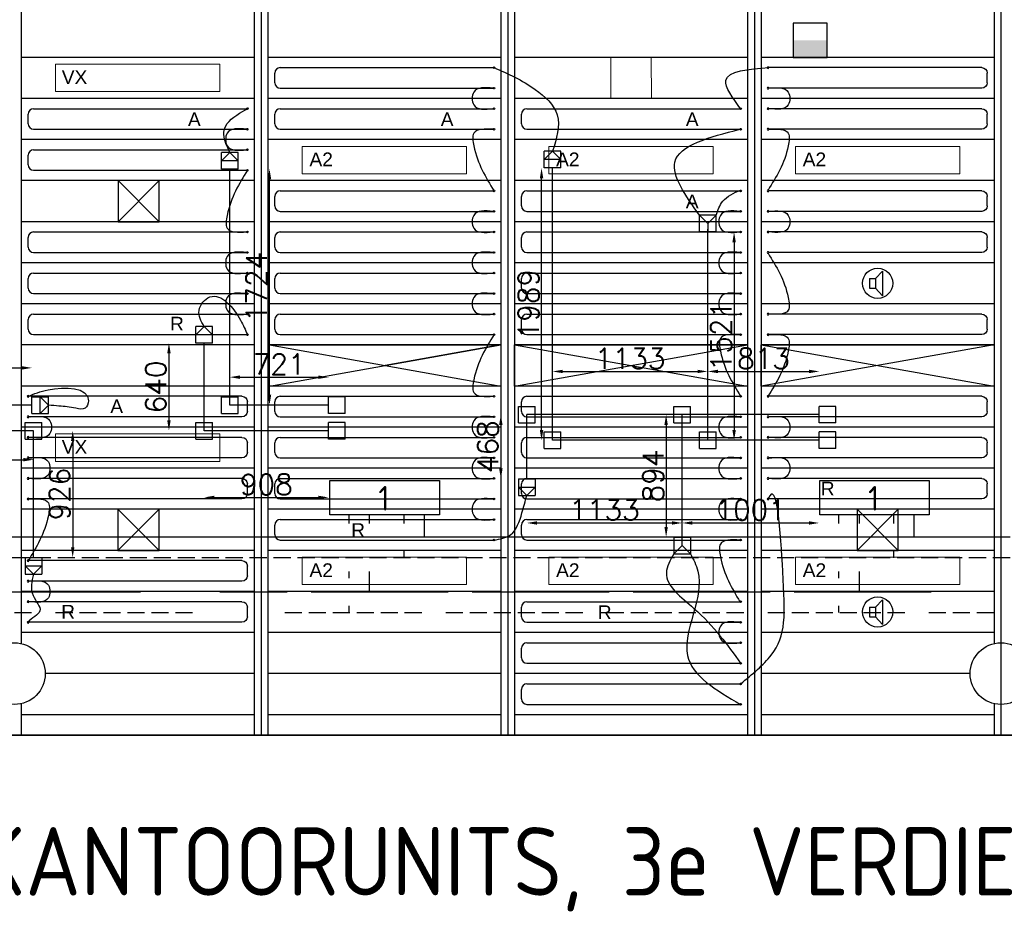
# Model space of a CAD drawing. Extents: x 7383 to 741080, y -570072 to -203000.
# Tile 17 of 32: x 527812 to 534998, y -267249 to -260724. Entities that reach past the tile are written whole.
import ezdxf

# ---------------------------------------------------------------- set-up
doc = ezdxf.new("R2010")
doc.units = 0
doc.header["$LTSCALE"] = 25
for name, pattern in [('2322105', [47, 40, -7]), ('2322106', [47, 5, -2, 5, -2, 5, -2, 5, -2, 5, -2, 5, -7]), ('2322107', [2000, 1000, 1000]), ('2322108', [7, 5, -2])]:
    doc.linetypes.add(name, pattern=pattern)
doc.layers.get('0').update_dxf_attribs({"linetype": 'CONTINUOUS'})
doc.layers.get('DEFPOINTS').update_dxf_attribs({"linetype": 'CONTINUOUS'})
for name, color, linetype in [('60', 7, 'CONTINUOUS'), ('7KADERHALMOS', 2, 'CONTINUOUS'), ('KP-bandraster', 5, 'CONTINUOUS'), ('KP-koppelingen', 6, 'CONTINUOUS'), ('KP-leidingen(aanvoer)', 5, 'CONTINUOUS'), ('KP-leidingen(retour)', 1, 'CONTINUOUS'), ('KP-Lucht aanvoer', 6, 'CONTINUOUS'), ('KP-lucht centreline', 2, 'CONTINUOUS'), ('KP-maatvoering', 7, 'CONTINUOUS'), ('KP-Melders', 3, 'CONTINUOUS'), ('KP-Oppervlak', 3, 'CONTINUOUS'), ('KP-panelen', 1, 'CONTINUOUS'), ('KP-registers', 4, 'CONTINUOUS'), ('KP-slangen', 7, 'CONTINUOUS'), ('KP-tekst', 7, 'CONTINUOUS'), ('SYM-W', 7, 'CONTINUOUS'), ('Thermostaat', 160, 'CONTINUOUS'), ('WL5501--', 130, 'CONTINUOUS'), ('WL5501-GKW', 4, 'CONTINUOUS'), ('WL5502--', 130, 'CONTINUOUS'), ('WL561---_AANVOER', 10, 'CONTINUOUS'), ('WL561---_RETOUR', 10, 'CONTINUOUS')]:
    doc.layers.add(name, color=color, linetype=linetype)
doc.layers.add('KP-Lucht retour', color=3, linetype='CONTINUOUS', lineweight=18)
doc.layers.add('KP-Verlichting', color=2, linetype='CONTINUOUS', lineweight=18)
doc.styles.add('arial', font='ARIAL.TTF')
doc.styles.add('BURO-018', font='ISO96.shx', dxfattribs={"height": 90})
doc.styles.add('ISO', font='ISO.SHX')
doc.styles.add('VERWOL-1', font='ROMANS.SHX')
doc.dimstyles.new('MARTIN', dxfattribs={"dimscale": 0, "dimtxt": 50, "dimasz": 75, "dimexe": 4, "dimexo": 4, "dimgap": 20, "dimtad": 1, "dimdec": 0, "dimrnd": 0.01, "dimzin": 1, "dimdsep": 46, "dimtxsty": 'VERWOL-1', "dimcen": -25, "dimdle": 1, "dimclrd": 7, "dimclre": 2, "dimclrt": 7, "dimadec": 0, "dimazin": 0, "dimtfac": 1, "dimtdec": 0, "dimtix": 1, "dimtofl": 0, "dimtmove": 0, "dimatfit": 3, "dimldrblk": 'OBLIQUE', "dimfxl": 0, "dimtvp": 33.333333, "dimtolj": 1, "dimtzin": 1, "dimarcsym": 0})

# ---------------------------------------------------------------- blocks, each defined once
blk = doc.blocks.new('Register A')
at = {"layer": 'KP-registers', "linetype": 'Continuous'}
for p, q in [((90, 225), (1644, 225)), ((50, 115), (50, 185)), ((90, 75), (1644, 75))]:
    blk.add_line(p, q, dxfattribs=at)
for centre in [(1650, 225), (1650, 75)]:
    blk.add_circle(centre, 6, dxfattribs=at)
for centre, start, end in [((90, 185), 90, 180), ((90, 115), 180, 270)]:
    blk.add_arc(centre, 40, start, end, dxfattribs=at)
blk = doc.blocks.new('*D1548')
at = {"layer": 'DEFPOINTS', "color": 0, "linetype": 'Continuous', "transparency": 16777216}
for p in [(527901.4, -263266.5), (527157.6, -263538), (527901.4, -263538)]:
    blk.add_point(p, dxfattribs=at)
at = {"layer": 'KP-maatvoering', "color": 7, "linetype": 'Continuous', "lineweight": -2, "transparency": 16777216}
blk.add_line((527232.6, -263266.5), (527826.4, -263266.5), dxfattribs=at)
at = {"layer": 'KP-maatvoering', "color": 7, "linetype": 'Continuous', "transparency": 16777216}
for points in [[(527232.6, -263254), (527232.6, -263279), (527157.6, -263266.5)], [(527826.4, -263254), (527826.4, -263279), (527901.4, -263266.5)]]:
    blk.add_solid(points, dxfattribs=at)
at = {"layer": 'KP-maatvoering', "color": 7, "linetype": 'Continuous', "transparency": 16777216, "insert": (527529.5, -263171.5), "char_height": 150, "attachment_point": 5, "style": 'VERWOL-1'}
blk.add_mtext('\\A1;744', dxfattribs=at)
blk = doc.blocks.new('_OBLIQUE')
at = {"color": 0, "linetype": 'ByBlock'}
blk.add_line((-0.5, -0.5), (0.5, 0.5), dxfattribs=at)
blk = doc.blocks.new('*D1549')
at = {"layer": 'DEFPOINTS', "color": 0, "linetype": 'Continuous', "transparency": 16777216}
for p in [(527157.6, -263725.2), (527913.7, -263725.2), (527913.7, -263936.7)]:
    blk.add_point(p, dxfattribs=at)
at = {"layer": 'KP-maatvoering', "color": 7, "linetype": 'Continuous', "lineweight": -2, "transparency": 16777216}
blk.add_line((527232.6, -263936.7), (527838.7, -263936.7), dxfattribs=at)
at = {"layer": 'KP-maatvoering', "color": 7, "linetype": 'Continuous', "transparency": 16777216}
for points in [[(527232.6, -263924.2), (527232.6, -263949.2), (527157.6, -263936.7)], [(527838.7, -263924.2), (527838.7, -263949.2), (527913.7, -263936.7)]]:
    blk.add_solid(points, dxfattribs=at)
at = {"layer": 'KP-maatvoering', "color": 7, "linetype": 'Continuous', "transparency": 16777216, "insert": (527535.6, -263841.7), "char_height": 150, "attachment_point": 5, "style": 'VERWOL-1'}
blk.add_mtext('\\A1;756', dxfattribs=at)
blk = doc.blocks.new('*D1550')
at = {"layer": 'DEFPOINTS', "color": 0, "linetype": 'Continuous', "transparency": 16777216}
for p in [(527913.7, -263725.2), (527913.7, -264651), (528199.2, -264651)]:
    blk.add_point(p, dxfattribs=at)
at = {"layer": 'KP-maatvoering', "color": 7, "linetype": 'Continuous', "lineweight": -2, "transparency": 16777216}
blk.add_line((528199.2, -263800.2), (528199.2, -264576), dxfattribs=at)
at = {"layer": 'KP-maatvoering', "color": 7, "linetype": 'Continuous', "transparency": 16777216}
for points in [[(528186.7, -263800.2), (528211.7, -263800.2), (528199.2, -263725.2)], [(528186.7, -264576), (528211.7, -264576), (528199.2, -264651)]]:
    blk.add_solid(points, dxfattribs=at)
at = {"layer": 'KP-maatvoering', "color": 7, "linetype": 'Continuous', "transparency": 16777216, "insert": (528104.2, -264188.1), "char_height": 150, "attachment_point": 5, "rotation": 90, "style": 'VERWOL-1'}
blk.add_mtext('\\A1;926', dxfattribs=at)
blk = doc.blocks.new('*D1551')
at = {"layer": 'DEFPOINTS', "color": 0, "linetype": 'Continuous', "transparency": 16777216}
for p in [(529158.4, -263725.2), (530066.2, -263725.2), (530066.2, -264212.3)]:
    blk.add_point(p, dxfattribs=at)
at = {"layer": 'KP-maatvoering', "color": 7, "linetype": 'Continuous', "lineweight": -2, "transparency": 16777216}
blk.add_line((529233.4, -264212.3), (529991.2, -264212.3), dxfattribs=at)
at = {"layer": 'KP-maatvoering', "color": 7, "linetype": 'Continuous', "transparency": 16777216}
for points in [[(529233.4, -264199.8), (529233.4, -264224.8), (529158.4, -264212.3)], [(529991.2, -264199.8), (529991.2, -264224.8), (530066.2, -264212.3)]]:
    blk.add_solid(points, dxfattribs=at)
at = {"layer": 'KP-maatvoering', "color": 7, "linetype": 'Continuous', "transparency": 16777216, "insert": (529612.3, -264117.3), "char_height": 150, "attachment_point": 5, "style": 'VERWOL-1'}
blk.add_mtext('\\A1;908', dxfattribs=at)
blk = doc.blocks.new('*D1552')
at = {"layer": 'DEFPOINTS', "color": 0, "linetype": 'Continuous', "transparency": 16777216}
for p in [(530066.2, -263334.2), (529345.6, -263538), (530066.2, -263538)]:
    blk.add_point(p, dxfattribs=at)
at = {"layer": 'KP-maatvoering', "color": 7, "linetype": 'Continuous', "lineweight": -2, "transparency": 16777216}
blk.add_line((529420.6, -263334.2), (529991.2, -263334.2), dxfattribs=at)
at = {"layer": 'KP-maatvoering', "color": 7, "linetype": 'Continuous', "transparency": 16777216}
for points in [[(529420.6, -263321.7), (529420.6, -263346.7), (529345.6, -263334.2)], [(529991.2, -263321.7), (529991.2, -263346.7), (530066.2, -263334.2)]]:
    blk.add_solid(points, dxfattribs=at)
at = {"layer": 'KP-maatvoering', "color": 7, "linetype": 'Continuous', "transparency": 16777216, "insert": (529705.9, -263239.2), "char_height": 150, "attachment_point": 5, "style": 'VERWOL-1'}
blk.add_mtext('\\A1;721', dxfattribs=at)
blk = doc.blocks.new('*D1553')
at = {"layer": 'DEFPOINTS', "color": 0, "linetype": 'Continuous', "transparency": 16777216}
for p in [(529158.4, -263085.3), (528901.5, -263725.2), (529158.4, -263725.2)]:
    blk.add_point(p, dxfattribs=at)
at = {"layer": 'KP-maatvoering', "color": 7, "linetype": 'Continuous', "lineweight": -2, "transparency": 16777216}
blk.add_line((528901.5, -263160.3), (528901.5, -263650.2), dxfattribs=at)
at = {"layer": 'KP-maatvoering', "color": 7, "linetype": 'Continuous', "transparency": 16777216}
for points in [[(528889, -263160.3), (528914, -263160.3), (528901.5, -263085.3)], [(528889, -263650.2), (528914, -263650.2), (528901.5, -263725.2)]]:
    blk.add_solid(points, dxfattribs=at)
at = {"layer": 'KP-maatvoering', "color": 7, "linetype": 'Continuous', "transparency": 16777216, "insert": (528806.5, -263405.2), "char_height": 150, "attachment_point": 5, "rotation": 90, "style": 'VERWOL-1'}
blk.add_mtext('\\A1;640', dxfattribs=at)
blk = doc.blocks.new('*D1554')
at = {"layer": 'DEFPOINTS', "color": 0, "linetype": 'Continuous', "transparency": 16777216}
for p in [(529345.6, -261814.2), (529635.4, -261814.2), (529345.6, -263538)]:
    blk.add_point(p, dxfattribs=at)
at = {"layer": 'KP-maatvoering', "color": 7, "linetype": 'Continuous', "lineweight": -2, "transparency": 16777216}
blk.add_line((529635.4, -263463), (529635.4, -261889.2), dxfattribs=at)
at = {"layer": 'KP-maatvoering', "color": 7, "linetype": 'Continuous', "transparency": 16777216}
for points in [[(529622.9, -261889.2), (529647.9, -261889.2), (529635.4, -261814.2)], [(529622.9, -263463), (529647.9, -263463), (529635.4, -263538)]]:
    blk.add_solid(points, dxfattribs=at)
at = {"layer": 'KP-maatvoering', "color": 7, "linetype": 'Continuous', "transparency": 16777216, "insert": (529540.4, -262676.1), "char_height": 150, "attachment_point": 5, "rotation": 90, "style": 'VERWOL-1'}
blk.add_mtext('\\A1;1724', dxfattribs=at)
blk = doc.blocks.new('*D1555')
at = {"layer": 'DEFPOINTS', "color": 0, "linetype": 'Continuous', "transparency": 16777216}
for p in [(532647, -263608), (532530.2, -264502.4), (532647, -264502.4)]:
    blk.add_point(p, dxfattribs=at)
at = {"layer": 'KP-maatvoering', "color": 7, "linetype": 'Continuous', "lineweight": -2, "transparency": 16777216}
blk.add_line((532530.2, -263683), (532530.2, -264427.4), dxfattribs=at)
at = {"layer": 'KP-maatvoering', "color": 7, "linetype": 'Continuous', "transparency": 16777216}
for points in [[(532517.7, -263683), (532542.7, -263683), (532530.2, -263608)], [(532517.7, -264427.4), (532542.7, -264427.4), (532530.2, -264502.4)]]:
    blk.add_solid(points, dxfattribs=at)
at = {"layer": 'KP-maatvoering', "color": 7, "linetype": 'Continuous', "transparency": 16777216, "insert": (532435.2, -264055.2), "char_height": 150, "attachment_point": 5, "rotation": 90, "style": 'VERWOL-1'}
blk.add_mtext('\\A1;894', dxfattribs=at)
blk = doc.blocks.new('*D1556')
at = {"layer": 'DEFPOINTS', "color": 0, "linetype": 'Continuous', "transparency": 16777216}
for p in [(531513.7, -263608), (531323.9, -264075.8), (531513.7, -264075.8)]:
    blk.add_point(p, dxfattribs=at)
at = {"layer": 'KP-maatvoering', "color": 7, "linetype": 'Continuous', "lineweight": -2, "transparency": 16777216}
blk.add_line((531323.9, -263683), (531323.9, -264000.8), dxfattribs=at)
at = {"layer": 'KP-maatvoering', "color": 7, "linetype": 'Continuous', "transparency": 16777216}
for points in [[(531311.4, -263683), (531336.4, -263683), (531323.9, -263608)], [(531311.4, -264000.8), (531336.4, -264000.8), (531323.9, -264075.8)]]:
    blk.add_solid(points, dxfattribs=at)
at = {"layer": 'KP-maatvoering', "color": 7, "linetype": 'Continuous', "transparency": 16777216, "insert": (531228.9, -263841.9), "char_height": 150, "attachment_point": 5, "rotation": 90, "style": 'VERWOL-1'}
blk.add_mtext('\\A1;468', dxfattribs=at)
blk = doc.blocks.new('*D1557')
at = {"layer": 'DEFPOINTS', "color": 0, "linetype": 'Continuous', "transparency": 16777216}
for p in [(531513.7, -263608), (532647, -263608), (532647, -264398.9)]:
    blk.add_point(p, dxfattribs=at)
at = {"layer": 'KP-maatvoering', "color": 7, "linetype": 'Continuous', "lineweight": -2, "transparency": 16777216}
blk.add_line((531588.7, -264398.9), (532572, -264398.9), dxfattribs=at)
at = {"layer": 'KP-maatvoering', "color": 7, "linetype": 'Continuous', "transparency": 16777216}
for points in [[(531588.7, -264386.4), (531588.7, -264411.4), (531513.7, -264398.9)], [(532572, -264386.4), (532572, -264411.4), (532647, -264398.9)]]:
    blk.add_solid(points, dxfattribs=at)
at = {"layer": 'KP-maatvoering', "color": 7, "linetype": 'Continuous', "transparency": 16777216, "insert": (532080.3, -264303.9), "char_height": 150, "attachment_point": 5, "style": 'VERWOL-1'}
blk.add_mtext('\\A1;1133', dxfattribs=at)
blk = doc.blocks.new('*D1558')
at = {"layer": 'DEFPOINTS', "color": 0, "linetype": 'Continuous', "transparency": 16777216}
for p in [(532647, -263608), (533647.7, -263608), (533647.7, -264398.9)]:
    blk.add_point(p, dxfattribs=at)
at = {"layer": 'KP-maatvoering', "color": 7, "linetype": 'Continuous', "lineweight": -2, "transparency": 16777216}
blk.add_line((532722, -264398.9), (533572.7, -264398.9), dxfattribs=at)
at = {"layer": 'KP-maatvoering', "color": 7, "linetype": 'Continuous', "transparency": 16777216}
for points in [[(532722, -264386.4), (532722, -264411.4), (532647, -264398.9)], [(533572.7, -264386.4), (533572.7, -264411.4), (533647.7, -264398.9)]]:
    blk.add_solid(points, dxfattribs=at)
at = {"layer": 'KP-maatvoering', "color": 7, "linetype": 'Continuous', "transparency": 16777216, "insert": (533147.3, -264303.9), "char_height": 150, "attachment_point": 5, "style": 'VERWOL-1'}
blk.add_mtext('\\A1;1001', dxfattribs=at)
blk = doc.blocks.new('*D1559')
at = {"layer": 'DEFPOINTS', "color": 0, "linetype": 'Continuous', "transparency": 16777216}
for p in [(532834.2, -263292.4), (531700.9, -263795.2), (532834.2, -263734.4)]:
    blk.add_point(p, dxfattribs=at)
at = {"layer": 'KP-maatvoering', "color": 7, "linetype": 'Continuous', "lineweight": -2, "transparency": 16777216}
blk.add_line((531775.9, -263292.4), (532759.2, -263292.4), dxfattribs=at)
at = {"layer": 'KP-maatvoering', "color": 7, "linetype": 'Continuous', "transparency": 16777216}
for points in [[(531775.9, -263279.9), (531775.9, -263304.9), (531700.9, -263292.4)], [(532759.2, -263279.9), (532759.2, -263304.9), (532834.2, -263292.4)]]:
    blk.add_solid(points, dxfattribs=at)
at = {"layer": 'KP-maatvoering', "color": 7, "linetype": 'Continuous', "transparency": 16777216, "insert": (532267.5, -263197.4), "char_height": 150, "attachment_point": 5, "style": 'VERWOL-1'}
blk.add_mtext('\\A1;1133', dxfattribs=at)
blk = doc.blocks.new('*D1560')
at = {"layer": 'DEFPOINTS', "color": 0, "linetype": 'Continuous', "transparency": 16777216}
for p in [(533647.7, -263292.4), (532834.2, -263734.4), (533647.7, -263795.2)]:
    blk.add_point(p, dxfattribs=at)
at = {"layer": 'KP-maatvoering', "color": 7, "linetype": 'Continuous', "lineweight": -2, "transparency": 16777216}
blk.add_line((532909.2, -263292.4), (533572.7, -263292.4), dxfattribs=at)
at = {"layer": 'KP-maatvoering', "color": 7, "linetype": 'Continuous', "transparency": 16777216}
for points in [[(532909.2, -263279.9), (532909.2, -263304.9), (532834.2, -263292.4)], [(533572.7, -263279.9), (533572.7, -263304.9), (533647.7, -263292.4)]]:
    blk.add_solid(points, dxfattribs=at)
at = {"layer": 'KP-maatvoering', "color": 7, "linetype": 'Continuous', "transparency": 16777216, "insert": (533240.9, -263197.4), "char_height": 150, "attachment_point": 5, "style": 'VERWOL-1'}
blk.add_mtext('\\A1;813', dxfattribs=at)
blk = doc.blocks.new('*D1561')
at = {"layer": 'DEFPOINTS', "color": 0, "linetype": 'Continuous', "transparency": 16777216}
for p in [(531620.9, -261806.2), (531700.9, -261806.2), (531761.7, -263795.2)]:
    blk.add_point(p, dxfattribs=at)
at = {"layer": 'KP-maatvoering', "color": 7, "linetype": 'Continuous', "lineweight": -2, "transparency": 16777216}
blk.add_line((531620.9, -263720.2), (531620.9, -261881.2), dxfattribs=at)
at = {"layer": 'KP-maatvoering', "color": 7, "linetype": 'Continuous', "transparency": 16777216}
for points in [[(531608.4, -261881.2), (531633.4, -261881.2), (531620.9, -261806.2)], [(531608.4, -263720.2), (531633.4, -263720.2), (531620.9, -263795.2)]]:
    blk.add_solid(points, dxfattribs=at)
at = {"layer": 'KP-maatvoering', "color": 7, "linetype": 'Continuous', "transparency": 16777216, "insert": (531525.9, -262800.7), "char_height": 150, "attachment_point": 5, "rotation": 90, "style": 'VERWOL-1'}
blk.add_mtext('\\A1;1989', dxfattribs=at)
blk = doc.blocks.new('*D1562')
at = {"layer": 'DEFPOINTS', "color": 0, "linetype": 'Continuous', "transparency": 16777216}
for p in [(532834.2, -262273.8), (532834.2, -263795.2), (533026.2, -263795.2)]:
    blk.add_point(p, dxfattribs=at)
at = {"layer": 'KP-maatvoering', "color": 7, "linetype": 'Continuous', "lineweight": -2, "transparency": 16777216}
blk.add_line((533026.2, -262348.8), (533026.2, -263720.2), dxfattribs=at)
at = {"layer": 'KP-maatvoering', "color": 7, "linetype": 'Continuous', "transparency": 16777216}
for points in [[(533013.7, -262348.8), (533038.7, -262348.8), (533026.2, -262273.8)], [(533013.7, -263720.2), (533038.7, -263720.2), (533026.2, -263795.2)]]:
    blk.add_solid(points, dxfattribs=at)
at = {"layer": 'KP-maatvoering', "color": 7, "linetype": 'Continuous', "transparency": 16777216, "insert": (532931.2, -263034.5), "char_height": 150, "attachment_point": 5, "rotation": 90, "style": 'VERWOL-1'}
blk.add_mtext('\\A1;1521', dxfattribs=at)
blk = doc.blocks.new('SW30485012')
at = {"color": 0, "linetype": 'Continuous'}
for p, q in [((-2.5, 2.5), (-2.5, -2.5)), ((2.5, 2.5), (-2.5, 2.5)), ((2.5, -2.5), (2.5, 2.5)), ((-2.5, -2.5), (2.5, -2.5))]:
    blk.add_line(p, q, dxfattribs=at)
blk.add_solid([(-2.5, 0), (2.5, 0), (-2.5, -2.5), (2.5, -2.5)], dxfattribs=at)
at = {"color": 0, "linetype": 'Continuous', "style": 'BURO-018', "flags": 1}
blk.add_attdef('W_ID', (0, 0), '', height=1.8, dxfattribs=at)

msp = doc.modelspace()

# ---------------------------------------------------------------- linework, layer by layer
at = {"layer": 'KP-bandraster', "linetype": 'Continuous'}
for p, q in [((529523.9, -258448.8), (529523.9, -265948.8)), ((529623.9, -258448.8), (529623.9, -265948.8)), ((531323.9, -258448.8), (531323.9, -265948.8)), ((531423.9, -258448.8), (531423.9, -265948.8)), ((533123.9, -258448.8), (533123.9, -265948.8)), ((533223.9, -258448.8), (533223.9, -265948.8)), ((527823.9, -259118.1), (527823.9, -265279.4)), ((534923.9, -259118.1), (534923.9, -265279.4)), ((527823.9, -265718.1), (527823.9, -265948.8)), ((534923.9, -265718.1), (534923.9, -265948.8))]:
    msp.add_line(p, q, dxfattribs=at)
for centre in [(527773.9, -265498.8), (534973.9, -265498.8)]:
    msp.add_circle(centre, 225, dxfattribs=at)
at = {"layer": 'KP-koppelingen', "linetype": 'Continuous'}
for p, q in [((529284.8, -261814.2), (529284.8, -261692.5)), ((529406.4, -261692.6), (529284.8, -261692.5)), ((529284.8, -261753.3), (529345.6, -261692.5)), ((529345.6, -261692.5), (529406.4, -261753.4)), ((529406.4, -261814.2), (529406.4, -261692.6)), ((531640, -261806.2), (531640.2, -261684.5)), ((531640.1, -261745.3), (531701, -261684.6)), ((531761.8, -261684.7), (531640.2, -261684.5)), ((531701, -261684.6), (531761.8, -261745.5)), ((531761.7, -261806.3), (531761.8, -261684.7)), ((529406.4, -261753.4), (529284.8, -261753.3)), ((531761.8, -261745.5), (531640.1, -261745.3)), ((529406.4, -261814.2), (529284.8, -261814.2)), ((531761.7, -261806.3), (531640, -261806.2)), ((532773.4, -262273.7), (532773.4, -262152.1)), ((532895, -262152.1), (532773.4, -262152.1)), ((532773.4, -262152.1), (532834.2, -262212.9)), ((532834.2, -262212.9), (532895, -262152.1)), ((532834.2, -262212.9), (532834.2, -262273.8)), ((532895, -262273.8), (532895, -262152.1)), ((532895, -262273.8), (532773.4, -262273.7)), ((529097.6, -263085.2), (529097.6, -262963.6)), ((529219.2, -262963.6), (529097.6, -262963.6)), ((529097.6, -263024.4), (529158.4, -262963.6)), ((529158.4, -262963.6), (529219.2, -263024.5)), ((529219.2, -263085.3), (529219.2, -262963.6)), ((529219.2, -263024.5), (529097.6, -263024.4)), ((529219.2, -263085.3), (529097.6, -263085.2)), ((527901.4, -263598.8), (527901.4, -263477.2)), ((527901.4, -263477.2), (528023.1, -263477.2)), ((527962.2, -263598.8), (527962.2, -263477.2)), ((527962.2, -263477.2), (528023, -263538)), ((528023, -263598.9), (528023.1, -263477.2)), ((529284.8, -263598.8), (529284.8, -263477.2)), ((529284.8, -263477.2), (529406.4, -263477.2)), ((529406.4, -263598.8), (529406.4, -263477.2)), ((530066.2, -263598.8), (530066.2, -263477.2)), ((530187.9, -263477.2), (530066.2, -263477.2)), ((530187.8, -263598.8), (530187.9, -263477.2)), ((528023, -263538), (527962.2, -263598.8)), ((531452.8, -263668.8), (531452.8, -263547.2)), ((531452.8, -263547.2), (531574.5, -263547.2)), ((531574.5, -263668.8), (531574.5, -263547.2)), ((532586.2, -263668.8), (532586.2, -263547.2)), ((532586.2, -263547.2), (532707.8, -263547.2)), ((532707.8, -263668.8), (532707.8, -263547.2)), ((533647.7, -263668.8), (533647.7, -263547.2)), ((533769.3, -263547.2), (533647.7, -263547.2)), ((533769.3, -263668.8), (533769.3, -263547.2)), ((527901.4, -263598.8), (528023, -263598.9)), ((529284.8, -263598.8), (529406.4, -263598.8)), ((530187.8, -263598.8), (530066.2, -263598.8)), ((527852.8, -263786), (527852.8, -263664.4)), ((527852.8, -263664.4), (527974.5, -263664.4)), ((527974.5, -263786), (527974.5, -263664.4)), ((529097.6, -263786), (529097.6, -263664.4)), ((529097.6, -263664.4), (529219.2, -263664.4)), ((529219.2, -263786), (529219.2, -263664.4)), ((530066.2, -263786), (530066.2, -263664.4)), ((530187.9, -263664.4), (530066.2, -263664.4)), ((530187.8, -263786), (530187.9, -263664.4)), ((531452.8, -263668.8), (531574.5, -263668.8)), ((532586.2, -263668.8), (532707.8, -263668.8)), ((533769.3, -263668.8), (533647.7, -263668.8)), ((527852.8, -263786), (527974.5, -263786)), ((529097.6, -263786), (529219.2, -263786)), ((530187.8, -263786), (530066.2, -263786)), ((531640, -263856), (531640, -263734.4)), ((531640, -263734.4), (531761.7, -263734.4)), ((531761.7, -263856), (531761.7, -263734.4)), ((532773.4, -263856), (532773.4, -263734.4)), ((532773.4, -263734.4), (532895, -263734.4)), ((532895, -263856), (532895, -263734.4)), ((533647.7, -263856), (533647.7, -263734.4)), ((533769.3, -263734.4), (533647.7, -263734.4)), ((533769.3, -263856), (533769.3, -263734.4)), ((531640, -263856), (531761.7, -263856)), ((532773.4, -263856), (532895, -263856)), ((533769.3, -263856), (533647.7, -263856)), ((531452.8, -264075.8), (531574.5, -264075.8)), ((531452.8, -264075.8), (531452.8, -264197.4)), ((531574.5, -264075.8), (531574.4, -264197.5)), ((531452.8, -264136.6), (531574.5, -264136.6)), ((531513.6, -264197.4), (531452.8, -264136.6)), ((531574.5, -264136.6), (531513.6, -264197.4)), ((531452.8, -264197.4), (531574.4, -264197.5)), ((532586.2, -264502.3), (532586.1, -264624)), ((532586.2, -264502.3), (532707.8, -264502.4)), ((532647, -264563.2), (532647, -264502.4)), ((532707.8, -264502.4), (532707.8, -264624)), ((532647, -264563.2), (532586.1, -264624)), ((532707.8, -264624), (532647, -264563.2)), ((527852.8, -264650.9), (527974.5, -264651)), ((527852.8, -264650.9), (527852.8, -264772.6)), ((527974.5, -264651), (527974.4, -264772.6)), ((532586.1, -264624), (532707.8, -264624)), ((527852.8, -264711.7), (527974.5, -264711.8)), ((527913.6, -264772.6), (527852.8, -264711.7)), ((527974.5, -264711.8), (527913.6, -264772.6)), ((527852.8, -264772.6), (527974.4, -264772.6))]:
    msp.add_line(p, q, dxfattribs=at)
at = {"layer": 'KP-leidingen(aanvoer)', "linetype": 'Continuous'}
for p, q in [((529345.6, -263538), (529345.6, -261814.2)), ((531700.9, -263795.2), (531700.9, -261806.2)), ((532834.2, -263795.2), (532834.2, -262254.2)), ((527901.4, -263538), (527157.6, -263538)), ((530066.2, -263538), (529345.6, -263538)), ((533647.7, -263795.2), (531700.9, -263795.2))]:
    msp.add_line(p, q, dxfattribs=at)
at = {"layer": 'KP-leidingen(retour)', "linetype": 'Continuous'}
for p, q in [((529158.4, -263725.2), (529158.4, -263085.3)), ((533647.7, -263608), (531513.7, -263608)), ((531513.7, -264075.8), (531513.7, -263608)), ((532647, -264502.4), (532647, -263608)), ((527913.7, -263725.2), (527157.6, -263725.2)), ((527913.7, -264651), (527913.7, -263725.2)), ((530066.2, -263725.2), (529158.4, -263725.2))]:
    msp.add_line(p, q, dxfattribs=at)
at = {"layer": 'KP-Lucht aanvoer', "linetype": 'Continuous'}
for p, q in [((528529.9, -261898.8), (528529.8, -262198.8)), ((528529.8, -262198.8), (528829.6, -261898.8)), ((528829.6, -261898.8), (528529.9, -261898.8)), ((528529.9, -261898.8), (528829.8, -262198.8)), ((528829.8, -262198.8), (528829.6, -261898.8)), ((528529.8, -262198.8), (528829.8, -262198.8)), ((529635.4, -263398.8), (531323.9, -263098.8)), ((529635.4, -263098.8), (531323.9, -263398.8)), ((529635.4, -263098.8), (531323.9, -263098.8)), ((529635.4, -263398.8), (529635.4, -263098.8)), ((531323.9, -263098.8), (530479.7, -263248.8)), ((531323.9, -263098.8), (531323.9, -263398.8)), ((531423.9, -263398.8), (531423.9, -263098.8)), ((531423.9, -263098.8), (533123.9, -263098.8)), ((531423.9, -263398.8), (533123.9, -263098.8)), ((531423.9, -263098.8), (533123.9, -263398.8)), ((533123.9, -263098.8), (533123.9, -263398.8)), ((533223.9, -263098.8), (534923.9, -263098.8)), ((533223.9, -263398.8), (533223.9, -263098.8)), ((533223.9, -263098.8), (534923.9, -263398.8)), ((534923.9, -263098.8), (533223.9, -263398.8)), ((534923.9, -263098.8), (534923.9, -263398.8)), ((531323.9, -263398.8), (529635.4, -263398.8)), ((533123.9, -263398.8), (531423.9, -263398.8)), ((534923.9, -263398.8), (533223.9, -263398.8)), ((528529.7, -264298.8), (528529.6, -264598.8)), ((528529.6, -264598.8), (528829.4, -264298.8)), ((528829.4, -264298.8), (528529.7, -264298.8)), ((528529.7, -264298.8), (528829.6, -264598.8)), ((528829.6, -264598.8), (528829.4, -264298.8)), ((533924.1, -264298.8), (533923.9, -264598.8)), ((533923.9, -264598.8), (534223.8, -264298.8)), ((534223.8, -264298.8), (533924.1, -264298.8)), ((533924.1, -264298.8), (534223.9, -264598.8)), ((534223.9, -264598.8), (534223.8, -264298.8)), ((528529.6, -264598.8), (528829.6, -264598.8)), ((533923.9, -264598.8), (534223.9, -264598.8))]:
    msp.add_line(p, q, dxfattribs=at)
at = {"layer": 'KP-lucht centreline', "linetype": 'Continuous'}
for p, q in [((529573.9, -258448.8), (529573.9, -265948.8)), ((531373.9, -258448.8), (531373.9, -265948.8)), ((533173.9, -258448.8), (533173.9, -265948.8)), ((534973.9, -258448.8), (534973.9, -265948.8))]:
    msp.add_line(p, q, dxfattribs=at)
at = {"layer": 'KP-Lucht retour', "linetype": 'Continuous'}
for p, q in [((532126.2, -260998.8), (532125.9, -261298.8)), ((532422.1, -260998.8), (532126.2, -260998.8)), ((532422.4, -261298.8), (532422.1, -260998.8)), ((532125.9, -261298.8), (532353.9, -261298.8)), ((532353.9, -261298.8), (532422.4, -261298.8))]:
    msp.add_line(p, q, dxfattribs=at)
at = {"layer": 'KP-maatvoering', "linetype": 'Continuous'}
msp.add_line((529635.4, -263398.8), (531323.9, -263098.8), dxfattribs=at)
at = {"layer": 'KP-Melders', "linetype": 'Continuous'}
for p, q in [((534057.1, -262614.3), (534109.1, -262559)), ((534109.1, -262559), (534109.1, -262739.7)), ((534014, -262614.3), (534057.1, -262614.3)), ((534014, -262614.3), (534014, -262684.3)), ((534057.1, -262614.3), (534057.1, -262684.3)), ((534014, -262684.3), (534057.1, -262684.3)), ((534014, -262684.3), (534057.1, -262684.3)), ((534057.1, -262684.3), (534109.1, -262739.7)), ((534014, -265014.3), (534057.1, -265014.3)), ((534014, -265014.3), (534014, -265084.3)), ((534057.1, -265014.3), (534109.1, -264959)), ((534057.1, -265014.3), (534057.1, -265084.3)), ((534109.1, -264959), (534109.1, -265139.7)), ((534014, -265084.3), (534057.1, -265084.3)), ((534014, -265084.3), (534057.1, -265084.3)), ((534057.1, -265084.3), (534109.1, -265139.7))]:
    msp.add_line(p, q, dxfattribs=at)
for centre in [(534073.9, -262648.8), (534073.9, -265048.8)]:
    msp.add_circle(centre, 110, dxfattribs=at)
at = {"layer": 'KP-Oppervlak', "linetype": 'Continuous'}
for p, q in [((524223.9, -265948.8), (545186.9, -265948.8)), ((545186.9, -265948.8), (524223.9, -265948.8))]:
    msp.add_line(p, q, dxfattribs=at)
at = {"layer": 'KP-panelen', "linetype": 'Continuous'}
for p, q in [((529523.9, -260998.8), (527823.9, -260998.8)), ((531323.9, -260998.8), (529623.9, -260998.8)), ((533123.9, -260998.8), (531423.9, -260998.8)), ((534923.9, -260998.8), (533223.9, -260998.8)), ((529523.9, -261298.8), (527823.9, -261298.8)), ((531323.9, -261298.8), (529623.9, -261298.8)), ((533123.9, -261298.8), (531423.9, -261298.8)), ((534923.9, -261298.8), (533223.9, -261298.8)), ((529523.9, -261598.8), (527823.9, -261598.8)), ((531323.9, -261598.8), (529623.9, -261598.8)), ((533123.9, -261598.8), (531423.9, -261598.8)), ((534923.9, -261598.8), (533223.9, -261598.8)), ((529523.9, -261898.8), (527823.9, -261898.8)), ((531323.9, -261898.8), (529623.9, -261898.8)), ((533123.9, -261898.8), (531423.9, -261898.8)), ((534923.9, -261898.8), (533223.9, -261898.8)), ((529523.9, -262198.8), (527823.9, -262198.8)), ((531323.9, -262198.8), (529623.9, -262198.8)), ((533123.9, -262198.8), (531423.9, -262198.8)), ((534923.9, -262198.8), (533223.9, -262198.8)), ((529523.9, -262498.8), (527823.9, -262498.8)), ((531323.9, -262498.8), (529623.9, -262498.8)), ((533123.9, -262498.8), (531423.9, -262498.8)), ((534923.9, -262498.8), (533223.9, -262498.8)), ((529523.9, -262798.8), (527823.9, -262798.8)), ((531323.9, -262798.8), (529623.9, -262798.8)), ((533123.9, -262798.8), (531423.9, -262798.8)), ((534923.9, -262798.8), (533223.9, -262798.8)), ((529523.9, -263098.8), (527823.9, -263098.8)), ((531323.9, -263098.8), (529623.9, -263098.8)), ((533123.9, -263098.8), (531423.9, -263098.8)), ((534923.9, -263098.8), (533223.9, -263098.8)), ((529523.9, -263398.8), (527823.9, -263398.8)), ((531323.9, -263398.8), (529623.9, -263398.8)), ((533123.9, -263398.8), (531423.9, -263398.8)), ((534923.9, -263398.8), (533223.9, -263398.8)), ((529523.9, -263698.8), (527823.9, -263698.8)), ((531323.9, -263698.8), (529623.9, -263698.8)), ((533123.9, -263698.8), (531423.9, -263698.8)), ((534923.9, -263698.8), (533223.9, -263698.8)), ((529523.9, -263998.8), (527823.9, -263998.8)), ((531323.9, -263998.8), (529623.9, -263998.8)), ((533123.9, -263998.8), (531423.9, -263998.8)), ((534923.9, -263998.8), (533223.9, -263998.8)), ((529523.9, -264298.8), (527823.9, -264298.8)), ((531323.9, -264298.8), (529623.9, -264298.8)), ((533123.9, -264298.8), (531423.9, -264298.8)), ((534923.9, -264298.8), (533223.9, -264298.8)), ((529523.9, -264598.8), (527823.9, -264598.8)), ((531323.9, -264598.8), (529623.9, -264598.8)), ((533123.9, -264598.8), (531423.9, -264598.8)), ((534923.9, -264598.8), (533223.9, -264598.8)), ((529523.9, -264898.8), (527823.9, -264898.8)), ((531323.9, -264898.8), (529623.9, -264898.8)), ((533123.9, -264898.8), (531423.9, -264898.8)), ((534923.9, -264898.8), (533223.9, -264898.8)), ((529523.9, -265198.8), (527823.9, -265198.8)), ((531323.9, -265198.8), (529623.9, -265198.8)), ((533123.9, -265198.8), (531423.9, -265198.8)), ((534923.9, -265198.8), (533223.9, -265198.8)), ((529523.9, -265498.8), (527998.9, -265498.8)), ((531323.9, -265498.8), (529623.9, -265498.8)), ((533123.9, -265498.8), (531423.9, -265498.8)), ((534748.9, -265498.8), (533223.9, -265498.8)), ((529523.9, -265798.8), (527823.9, -265798.8)), ((531323.9, -265798.8), (529623.9, -265798.8)), ((533123.9, -265798.8), (531423.9, -265798.8)), ((534923.9, -265798.8), (533223.9, -265798.8))]:
    msp.add_line(p, q, dxfattribs=at)
at = {"layer": 'KP-slangen', "linetype": 'Continuous'}
for points in [[(531273.9, -261073.8), (531574.9, -261233.2), (531735.3, -261419.3), (531701, -261684.6)], [(533073.9, -261373.8), (532965.8, -261166.4), (533279.9, -261073.8)], [(531267.9, -261223.8), (531126.2, -261252.7), (531126.2, -261345.4), (531267.9, -261373.8)], [(533279.9, -261223.8), (533421.6, -261252.7), (533421.6, -261345.4), (533279.9, -261373.8)], [(529467.9, -261523.8), (529326.2, -261552.7), (529326.2, -261645.4), (529467.9, -261673.8)], [(531267.9, -261523.8), (531126.2, -261552.7), (531126.2, -261645.4), (531273.9, -261973.8)], [(532773.4, -262152.1), (532593.7, -261763.4), (533067.9, -261523.8)], [(533279.9, -261523.8), (533421.6, -261552.7), (533421.6, -261645.4), (533273.9, -261967.8)], [(529473.9, -261823.8), (529326.2, -262152.7), (529326.2, -262245.4), (529467.9, -262273.8)], [(532895, -262152.1), (532943.2, -262049.7), (533073.9, -261967.8)], [(531267.9, -262123.8), (531126.2, -262152.7), (531126.2, -262245.4), (531267.9, -262273.8)], [(533067.9, -262123.8), (532926.2, -262152.7), (532926.2, -262245.4), (533067.9, -262273.8)], [(533279.9, -262123.8), (533421.6, -262152.7), (533421.6, -262245.4), (533279.9, -262273.8)], [(529467.9, -262423.8), (529326.2, -262452.7), (529326.2, -262545.4), (529467.9, -262573.8)], [(531267.9, -262423.8), (531126.2, -262452.7), (531126.2, -262545.4), (531267.9, -262573.8)], [(533067.9, -262423.8), (532926.2, -262452.7), (532926.2, -262545.4), (533067.9, -262573.8)], [(533273.9, -262429.8), (533421.6, -262752.7), (533421.6, -262845.4), (533279.9, -262873.8)], [(529158.4, -262963.6), (529121, -262846.7), (529200.3, -262748.2), (529424.5, -262918.2), (529473.9, -263023.8), (529476.7, -263030.3)], [(529467.9, -262723.8), (529326.2, -262752.7), (529326.2, -262845.4), (529467.9, -262873.8)], [(531267.9, -262723.8), (531126.2, -262752.7), (531126.2, -262845.4), (531267.9, -262873.8)], [(533067.9, -262723.8), (532926.2, -262752.7), (532926.2, -262845.4), (533067.9, -262873.8)], [(531273.9, -263023.8), (531126.2, -263352.7), (531126.2, -263445.4), (531267.9, -263473.8)], [(533067.9, -263023.8), (532926.2, -263052.7), (532926.2, -263145.4), (533073.9, -263473.8)], [(533279.9, -263023.8), (533421.6, -263052.7), (533421.6, -263145.4), (533273.9, -263473.8)], [(527873.9, -263473.8), (528020.3, -263426.5), (528313.6, -263507), (528290.6, -263560.6), (528221.6, -263560.6), (528098.9, -263545.3), (528023, -263538)], [(527891.3, -263623.8), (528033, -263652.7), (528033, -263745.4), (527891.3, -263773.8)], [(531267.9, -263623.8), (531126.2, -263652.7), (531126.2, -263745.4), (531267.9, -263773.8)], [(533067.9, -263623.8), (532926.2, -263652.7), (532926.2, -263745.4), (533067.9, -263773.8)], [(533279.9, -263623.8), (533421.6, -263652.7), (533421.6, -263745.4), (533279.9, -263773.8)], [(527879.9, -263923.8), (528021.6, -263952.7), (528021.6, -264045.4), (527879.9, -264073.8)], [(531267.9, -263923.8), (531126.2, -263952.7), (531126.2, -264045.4), (531267.9, -264073.8)], [(533067.9, -263923.8), (532926.2, -263952.7), (532926.2, -264045.4), (533067.9, -264073.8)], [(533279.9, -263923.8), (533421.6, -263952.7), (533421.6, -264045.4), (533279.9, -264073.8)], [(533073.9, -265573.8), (533297.2, -265363.6), (533381.6, -264754.3), (533273.9, -264223.8), (533272.5, -264227.3)], [(527879.9, -264223.8), (528021.6, -264252.7), (528021.6, -264345.4), (527873.9, -264673.8)], [(531267.9, -264223.8), (531126.2, -264252.7), (531126.2, -264345.4), (531267.9, -264373.8)], [(531273.9, -264523.8), (531394.3, -264485.8), (531477.7, -264325.9), (531513.6, -264197.4)], [(533067.9, -264223.8), (532926.2, -264252.7), (532926.2, -264345.4), (533067.9, -264373.8)], [(533067.9, -264523.8), (532926.2, -264552.7), (532926.2, -264645.4), (533067.9, -264973.8)], [(532586.1, -264624), (532532.2, -264762.8), (532733.5, -265022.6), (533073.9, -265423.8)], [(532707.8, -264624), (532761.6, -264750.1), (532686.2, -265366.2), (533073.9, -265723.8)], [(527913.6, -264772.6), (527909.8, -264928.2), (527959.6, -265041.4), (527873.9, -265123.8), (527873.5, -265124.4)], [(527879.9, -264823.8), (528021.6, -264852.7), (528021.6, -264945.4), (527879.9, -264973.8)], [(533067.9, -265123.8), (532926.2, -265152.7), (532926.2, -265245.4), (533067.9, -265273.8)]]:
    msp.add_spline(points, degree=3, dxfattribs=at)
at = {"layer": 'KP-tekst', "linetype": 'Continuous'}
msp.add_spline([(529345.6, -261692.5), (529376.1, -261434.5), (529473.9, -261373.8), (529471.9, -261374.7)], degree=3, dxfattribs=at)
at = {"layer": 'KP-Verlichting', "linetype": 'Continuous'}
for p, q in [((528073.9, -261048.8), (529273.9, -261048.8)), ((528073.9, -261048.8), (528073.9, -261248.8)), ((529273.9, -261048.8), (529273.9, -261248.8)), ((528073.9, -261248.8), (529273.9, -261248.8)), ((529873.9, -261648.8), (531073.9, -261648.8)), ((529873.9, -261648.8), (529873.9, -261848.8)), ((531073.9, -261648.8), (531073.9, -261848.8)), ((531673.9, -261648.8), (532873.9, -261648.8)), ((531673.9, -261648.8), (531673.9, -261848.8)), ((532873.9, -261648.8), (532873.9, -261848.8)), ((533473.9, -261648.8), (534673.9, -261648.8)), ((533473.9, -261648.8), (533473.9, -261848.8)), ((534673.9, -261648.8), (534673.9, -261848.8)), ((529873.9, -261848.8), (531073.9, -261848.8)), ((531673.9, -261848.8), (532873.9, -261848.8)), ((533473.9, -261848.8), (534673.9, -261848.8)), ((528073.9, -263748.8), (529273.9, -263748.8)), ((528073.9, -263748.8), (528073.9, -263948.8)), ((529273.9, -263748.8), (529273.9, -263948.8)), ((528073.9, -263948.8), (529273.9, -263948.8)), ((529873.9, -264648.8), (531073.9, -264648.8)), ((529873.9, -264648.8), (529873.9, -264848.8)), ((531073.9, -264648.8), (531073.9, -264848.8)), ((531673.9, -264648.8), (532873.9, -264648.8)), ((531673.9, -264648.8), (531673.9, -264848.8)), ((532873.9, -264648.8), (532873.9, -264848.8)), ((533473.9, -264648.8), (534673.9, -264648.8)), ((533473.9, -264648.8), (533473.9, -264848.8)), ((534673.9, -264648.8), (534673.9, -264848.8)), ((529873.9, -264848.8), (531073.9, -264848.8)), ((531673.9, -264848.8), (532873.9, -264848.8)), ((533473.9, -264848.8), (534673.9, -264848.8))]:
    msp.add_line(p, q, dxfattribs=at)
at = {"layer": 'SYM-W', "color": 2, "linetype": 'Continuous'}
for points in [[(530876.5, -264339.1), (530076.5, -264339.1), (530076.5, -264089.1), (530876.5, -264089.1)], [(534450.8, -264339.1), (533650.8, -264339.1), (533650.8, -264089.1), (534450.8, -264089.1)]]:
    msp.add_lwpolyline(points, close=True, dxfattribs=at)
at = {"layer": 'WL5501--', "linetype": '2322105'}
for p, q in [((530366, -264403.1), (530366, -264339.1)), ((533940.3, -264403.1), (533940.3, -264339.1)), ((530366, -264903.1), (530366, -264753.1)), ((528692.9, -264903.1), (525277.6, -264903.1)), ((534465.3, -264903.1), (529272.9, -264903.1))]:
    msp.add_line(p, q, dxfattribs=at)
at = {"layer": 'WL5501-GKW'}
msp.add_line((533940.3, -264903.1), (533940.3, -264753.1), dxfattribs=at)
at = {"layer": 'WL5502--', "linetype": '2322106'}
for p, q in [((530216, -264403.1), (530216, -264339.1)), ((533790.3, -264403.1), (533790.3, -264339.1)), ((530216, -264803.1), (530216, -264753.1)), ((533790.3, -264803.1), (533790.3, -264753.1)), ((530216, -265053.1), (530216, -265003.1)), ((533790.3, -265053.1), (533790.3, -265003.1)), ((525723.9, -265053.1), (529166.8, -265053.1)), ((529746.8, -265053.1), (534974.9, -265053.1))]:
    msp.add_line(p, q, dxfattribs=at)
at = {"layer": 'WL561---_AANVOER', "linetype": '2322107'}
for p, q in [((530766, -264503.1), (530766, -264339.1)), ((534340.3, -264503.1), (534340.3, -264339.1)), ((535040.4, -264503.1), (523659.9, -264503.1))]:
    msp.add_line(p, q, dxfattribs=at)
at = {"layer": 'WL561---_RETOUR', "linetype": '2322108'}
for p, q in [((530616, -264339.1), (530616, -264403.1)), ((534190.3, -264339.1), (534190.3, -264403.1)), ((535040.4, -264653.1), (511918.6, -264653.1)), ((530616, -264603.1), (530616, -264653.1)), ((534190.3, -264603.1), (534190.3, -264653.1))]:
    msp.add_line(p, q, dxfattribs=at)

# ---------------------------------------------------------------- block references
at = {"layer": 'KP-registers', "linetype": 'Continuous'}
for p in [(529623.9, -261298.8), (527823.9, -261598.8), (529623.9, -261598.8), (531423.9, -261598.8), (527823.9, -261898.8), (529623.9, -262198.8), (531423.9, -262198.8), (527823.9, -262498.8), (529623.9, -262498.8), (531423.9, -262498.8), (527823.9, -262798.8), (529623.9, -262798.8), (531423.9, -262798.8), (527823.9, -263098.8), (529623.9, -263098.8), (531423.9, -263098.8), (529623.9, -263698.8), (531423.9, -263698.8), (529623.9, -263998.8), (531423.9, -263998.8), (529623.9, -264298.8), (531423.9, -264298.8), (529623.9, -264598.8), (531423.9, -264598.8), (531423.9, -265198.8), (531423.9, -265498.8), (531423.9, -265798.8)]:
    msp.add_blockref('Register A', p, dxfattribs=at)
at = {"layer": 'KP-registers', "linetype": 'Continuous', "xscale": -1}
for p in [(534923.9, -261298.8), (534923.9, -261598.8), (534923.9, -262198.8), (534923.9, -262498.8), (534923.9, -263098.8), (529523.9, -263698.8), (534923.9, -263698.8), (529523.9, -263998.8), (534923.9, -263998.8), (529523.9, -264298.8), (534923.9, -264298.8), (529523.9, -264898.8), (529523.9, -265198.8)]:
    msp.add_blockref('Register A', p, dxfattribs=at)
at = {"layer": 'Thermostaat', "xscale": 50, "yscale": 50, "zscale": 50}
msp.add_blockref('SW30485012', (533581.1, -260873.8), dxfattribs=at)

# ---------------------------------------------------------------- texts
at = {"layer": '60', "color": 1, "linetype": 'Continuous', "style": 'ISO'}
for p in [(530430.2, -264308.8), (534004.5, -264308.8)]:
    msp.add_text('1', height=180, dxfattribs=at).set_placement(p)
at = {"layer": '7KADERHALMOS', "style": 'ISO'}
msp.add_text('INDELING KANTOORUNITS, 3e VERDIEPING', height=500, dxfattribs=at).set_placement((524720.7, -267119.6))
at = {"layer": 'KP-tekst', "linetype": 'Continuous', "char_height": 100, "attachment_point": 5, "style": 'arial'}
for s, insert in [('\\A1;A', (529086.9, -261450.8)), ('\\A1;A', (530931.8, -261450.8)), ('\\A1;A', (532720.4, -261450.8)), ('\\A1;A', (532720.4, -262050.8)), ('\\A1;R', (528960, -262943.3)), ('\\A1;A', (528520.2, -263546.9)), ('\\A1;R', (533709.4, -264147.8)), ('\\A1;R', (530281.9, -264450.8)), ('\\A1;R', (528165.4, -265047.2)), ('\\A1;R', (532081.9, -265050.8))]:
    msp.add_mtext(s, dxfattribs=dict(at, insert=insert))
at = {"layer": 'KP-Verlichting', "linetype": 'Continuous', "char_height": 100, "attachment_point": 5, "style": 'arial'}
for s, insert in [('\\A1;VX', (528212.5, -261143.7)), ('\\A1;A2', (530012.5, -261743.7)), ('\\A1;A2', (531812.5, -261743.7)), ('\\A1;A2', (533612.5, -261743.7)), ('\\A1;VX', (528212.5, -263843.7)), ('\\A1;A2', (530012.5, -264743.7)), ('\\A1;A2', (531812.5, -264743.7)), ('\\A1;A2', (533612.5, -264743.7))]:
    msp.add_mtext(s, dxfattribs=dict(at, insert=insert))

# ---------------------------------------------------------------- dimensions: what is measured, and where the dimension line sits
at = {"layer": 'KP-maatvoering', "linetype": 'Continuous'}
for base, p1, p2, picture, middle in [((529635.4, -261814.2), (529345.6, -263538), (529345.6, -261814.2), '*D1554', (529540.4, -262676.1)), ((531620.9, -261806.2), (531761.7, -263795.2), (531700.9, -261806.2), '*D1561', (531525.9, -262800.7)), ((533026.2, -263795.2), (532834.2, -262273.8), (532834.2, -263795.2), '*D1562', (532931.2, -263034.5)), ((528901.5, -263725.2), (529158.4, -263085.3), (529158.4, -263725.2), '*D1553', (528806.5, -263405.2)), ((531323.9, -264075.8), (531513.7, -263608), (531513.7, -264075.8), '*D1556', (531228.9, -263841.9)), ((532530.2, -264502.4), (532647, -263608), (532647, -264502.4), '*D1555', (532435.2, -264055.2)), ((528199.2, -264651), (527913.7, -263725.2), (527913.7, -264651), '*D1550', (528104.2, -264188.1))]:
    dim = msp.add_linear_dim(base=base, p1=p1, p2=p2, angle=90, dimstyle='MARTIN', override={"dimscale": 1, "dimtxt": 150, "dimse1": 1, "dimse2": 1}, dxfattribs=at)
    dim.commit()
    dim.dimension.update_dxf_attribs({"geometry": picture, "text_midpoint": middle})
for base, p1, p2, picture, middle in [((527901.4, -263266.5), (527157.6, -263538), (527901.4, -263538), '*D1548', (527529.5, -263171.5)), ((530066.2, -263334.2), (529345.6, -263538), (530066.2, -263538), '*D1552', (529705.9, -263239.2)), ((532834.2, -263292.4), (531700.9, -263795.2), (532834.2, -263734.4), '*D1559', (532267.5, -263197.4)), ((533647.6648, -263292.3576), (532834.1903, -263734.3729), (533647.6648, -263795.1912), '*D1560', (533240.9276, -263197.3576)), ((532647, -264398.9), (531513.7, -263608), (532647, -263608), '*D1557', (532080.3, -264303.9)), ((533647.7, -264398.9), (532647, -263608), (533647.7, -263608), '*D1558', (533147.3, -264303.9)), ((527913.7, -263936.7), (527157.6, -263725.2), (527913.7, -263725.2), '*D1549', (527535.6, -263841.7)), ((530066.2, -264212.3), (529158.4, -263725.2), (530066.2, -263725.2), '*D1551', (529612.3, -264117.3))]:
    dim = msp.add_linear_dim(base=base, p1=p1, p2=p2, dimstyle='MARTIN', override={"dimscale": 1, "dimtxt": 150, "dimse1": 1, "dimse2": 1}, dxfattribs=at)
    dim.commit()
    dim.dimension.update_dxf_attribs({"geometry": picture, "text_midpoint": middle})

doc.saveas('drawing.dxf')
